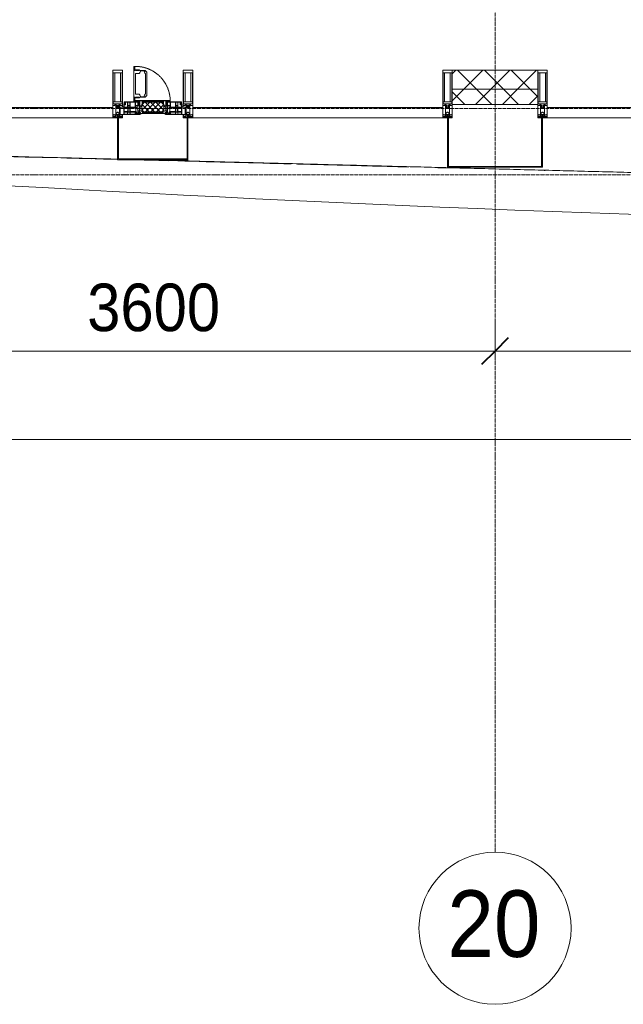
# Model space of a CAD drawing. Header units: millimetres. Extents: x 5617 to 125204, y 7718 to 237738.
# Tile 22 of 71: x 43239 to 46414, y 55190 to 60366. Entities that reach past the tile are written whole.
import ezdxf

# ---------------------------------------------------------------- set-up
doc = ezdxf.new("R2010")
doc.units = ezdxf.units.MM
for name, pattern in [('-D1-02х01', [3, 2, -1]), ('ADSK_Линия сетки', [25, 20, -2.5, 0, -2.5]), ('Линия сетки', [25, 20, -2.5, 0, -2.5])]:
    doc.linetypes.add(name, pattern=pattern)
for name, color, linetype, lineweight in [('Импосты витража', 7, 'Continuous', 18), ('Колонны', 7, 'Continuous', 18), ('Окна', 7, 'Continuous', 18), ('Оси', 7, 'Continuous', 9), ('Панели витража', 7, 'Continuous', 18), ('Размеры', 7, 'Continuous', 9), ('Размеры-100', 7, 'Continuous', 9), ('Стены разрез', 7, 'Continuous', 40), ('Стены штриховка', 7, 'Continuous', 40), ('Форма', 7, 'Continuous', 18), ('Формообразующий элемент-перекрытие', 7, 'Continuous', 18), ('Элементы узлов', 7, 'Continuous', 18)]:
    doc.layers.add(name, color=color, linetype=linetype, lineweight=lineweight)
doc.styles.add('Arial', font='arial.ttf', dxfattribs={"width": 0.9, "height": 250})
doc.styles.add('Arial_1', font='arial.ttf', dxfattribs={"width": 0.9, "height": 350})
doc.dimstyles.new('Основной_2_5_мм', dxfattribs={"dimscale": 304.8, "dimtxt": 255.06485, "dimasz": 0.463911, "dimexe": 0.492126, "dimexo": 0.492126, "dimgap": 0.098425, "dimtad": 1, "dimdec": 0, "dimdsep": 46, "dimtxsty": 'Arial', "dimblk1": 'OBLIQUE', "dimblk2": 'OBLIQUE', "dimsah": 1, "dimcen": 0.09, "dimdle": 0.492126, "dimazin": 2, "dimtfac": 1, "dimtdec": 4, "dimtix": 1, "dimtmove": 0, "dimatfit": 3, "dimfxl": 1, "dimtvp": 1, "dimtolj": 1, "dimtzin": 0, "dimlwd": 20, "dimlwe": 20, "dimarcsym": 2})
pattern_1 = [(45, (0, 0), (-70.71068, 70.71068), []), (135, (0, 0), (-70.71068, -70.71068), [])]

# ---------------------------------------------------------------- blocks, each defined once
blk = doc.blocks.new('System Panel - A_PAN_Glass-6437755-МКСС_K3_L26__85_950_')
at = {"layer": 'Панели витража', "color": 254, "lineweight": 5, "true_color": 0xcccccc}
for p, q in [((657.5, 0), (-657.5, 0)), ((-657.5, 0), (-657.5, -55)), ((657.5, -55), (657.5, 0)), ((-657.5, -55), (657.5, -55))]:
    blk.add_line(p, q, dxfattribs=at)
blk = doc.blocks.new('Rectangular Mullion - 50Wx250H-2623690-МКСС_K3_L26__85_950_')
at = {"layer": 'Элементы узлов', "color": 254, "lineweight": 5, "true_color": 0xcccccc}
for p, q in [((-25, 65.2), (-25, 250)), ((-25, 250), (0, 250)), ((-23, 237.3), (0, 237.3)), ((-23, 237.3), (-23, 73.6)), ((-14.9, 84), (-14.9, 237.3)), ((25, 250), (0, 250)), ((23, 237.3), (0, 237.3)), ((14.9, 84), (14.9, 237.3)), ((23, 237.3), (23, 73.6)), ((25, 65.2), (25, 250)), ((-14, 65.2), (-25, 65.2)), ((0, 84), (-23, 84)), ((-0.5, 73.6), (-23, 73.6)), ((-14, 71.3), (-14, 65.2)), ((-10, 71.3), (-14, 71.3)), ((-10, 53), (-10, 71.3)), ((-8.7, 53), (-10, 53)), ((-10, 53), (-10, 17)), ((-8.7, 53), (-7, 54.7)), ((-7, 65.2), (-5.9, 67.3)), ((-7, 65.2), (-7, 54.7)), ((-4.1, 67.3), (-5.9, 67.3)), ((-4.1, 67.3), (-2.9, 65.1)), ((-2.9, 65.1), (-2.9, 54.6)), ((-1.3, 53), (-2.9, 54.6)), ((0, 53), (-1.3, 53)), ((0, 84), (23, 84)), ((0, 53), (1.3, 53)), ((0.5, 73.6), (23, 73.6)), ((1.3, 53), (2.9, 54.6)), ((4.1, 67.3), (2.9, 65.1)), ((2.9, 65.1), (2.9, 54.6)), ((4.1, 67.3), (5.9, 67.3)), ((7, 65.2), (5.9, 67.3)), ((7, 65.2), (7, 54.7)), ((8.7, 53), (7, 54.7)), ((8.7, 53), (10, 53)), ((10, 71.3), (14, 71.3)), ((10, 53), (10, 71.3)), ((10, 53), (10, 17)), ((14, 71.3), (14, 65.2)), ((14, 65.2), (25, 65.2)), ((-23.8, 14.6), (-25, 14.2)), ((-25, 0), (-25, 14.2)), ((-22.3, 17), (-23.8, 17)), ((-23.8, 17), (-23.8, 14.6)), ((-22.5, 10.6), (-23.8, 14.6)), ((-22.5, 10.6), (-23.7, 9.9)), ((-23.7, 1.3), (-23.7, 9.9)), ((-23.7, 1.3), (-11.8, 1.3)), ((-23.2, 10.2), (-22.5, 8)), ((-22.5, 8), (-22.5, 4.5)), ((-21.3, 4.5), (-22.5, 4.5)), ((-22.3, 17), (-22.3, 16)), ((-22.3, 16), (-21.3, 16)), ((-19, 17.6), (-21.3, 16)), ((-21.3, 4.5), (-21.3, 6.5)), ((-21.3, 6.5), (-14.2, 6.5)), ((-18.4, 16.6), (-19, 17.6)), ((-7.4, 16.6), (-18.4, 16.6)), ((-14.2, 6.5), (-14.2, 4.5)), ((-13.2, 4.5), (-14.2, 4.5)), ((-13.2, 4.5), (-12.2, 7.2)), ((-12.7, 7.6), (-11.3, 11.4)), ((-12.7, 7.6), (-11.8, 6.9)), ((-12.2, 9), (-12.2, 14.8)), ((-12.2, 14.8), (0, 14.8)), ((-11.8, 1.3), (-11.8, 6.9)), ((-10.5, 11.2), (-11.3, 11.4)), ((-10.5, 1.5), (-10.5, 11.2)), ((-4.8, 1.5), (-10.5, 1.5)), ((-10, 17), (-7.5, 17)), ((-8.5, 23), (-1.5, 30)), ((-8.5, 18.5), (-8.5, 23)), ((-7.5, 18.5), (-8.5, 18.5)), ((-7.5, 17), (-7.5, 18.5)), ((-7.4, 18), (-7.4, 16.6)), ((-2.6, 18), (-7.4, 18)), ((0, 8), (-4.8, 8)), ((-4.8, 1.5), (-4.8, 8)), ((-2.6, 18), (-2.6, 16.8)), ((-2.6, 16.8), (0, 16.8)), ((-1.5, 30), (0, 30)), ((1.5, 30), (0, 30)), ((2.6, 16.8), (0, 16.8)), ((0, 14.8), (0, 16.8)), ((0, 14.8), (0, 16.8)), ((12.2, 14.8), (0, 14.8)), ((0, 0), (0, 8)), ((0, 8), (4.8, 8)), ((0, 0), (0, 8)), ((8.5, 23), (1.5, 30)), ((2.6, 18), (2.6, 16.8)), ((2.6, 18), (7.4, 18)), ((4.8, 1.5), (4.8, 8)), ((4.8, 1.5), (10.5, 1.5)), ((7.4, 18), (7.4, 16.6)), ((7.4, 16.6), (18.4, 16.6)), ((7.5, 18.5), (8.5, 18.5)), ((7.5, 17), (7.5, 18.5)), ((10, 17), (7.5, 17)), ((8.5, 18.5), (8.5, 23)), ((10.5, 11.2), (11.3, 11.4)), ((10.5, 1.5), (10.5, 11.2)), ((12.7, 7.6), (11.3, 11.4)), ((12.7, 7.6), (11.8, 6.9)), ((11.8, 1.3), (11.8, 6.9)), ((23.7, 1.3), (11.8, 1.3)), ((12.2, 9), (12.2, 14.8)), ((13.2, 4.5), (12.2, 7.2)), ((13.2, 4.5), (14.2, 4.5)), ((21.3, 6.5), (14.2, 6.5)), ((14.2, 6.5), (14.2, 4.5)), ((18.4, 16.6), (19, 17.6)), ((19, 17.6), (21.3, 16)), ((22.3, 16), (21.3, 16)), ((21.3, 4.5), (21.3, 6.5)), ((21.3, 4.5), (22.5, 4.5)), ((22.3, 17), (22.3, 16)), ((22.3, 17), (23.8, 17)), ((22.5, 10.6), (23.8, 14.6)), ((22.5, 10.6), (23.7, 9.9)), ((23.2, 10.2), (22.5, 8)), ((22.5, 8), (22.5, 4.5)), ((23.7, 1.3), (23.7, 9.9)), ((23.8, 17), (23.8, 14.6)), ((23.8, 14.6), (25, 14.2)), ((25, 0), (25, 14.2)), ((-25, 0), (0, 0)), ((25, 0), (0, 0))]:
    blk.add_line(p, q, dxfattribs=at)
for centre, start, end in [((-0.5, 73.1), 360, 90), ((0.5, 73.1), 90, 180)]:
    blk.add_arc(centre, 0.5, start, end, dxfattribs=at)
blk = doc.blocks.new('Rectangular Mullion - R_StandardFrame_50Wx250H-V32-МКСС_K3_L26__85_950_')
at = {"layer": 'Импосты витража', "color": 254, "lineweight": 5, "true_color": 0xcccccc}
for p, q in [((-25, 0), (-25, 250)), ((-25, 250), (25, 250)), ((25, 250), (25, 0)), ((0, 0), (-25, 0)), ((25, 0), (5, 0))]:
    blk.add_line(p, q, dxfattribs=at)
blk = doc.blocks.new('Rectangular Mullion - R_StandardFrame_50Wx250H-4641129-МКСС_K3_L26__85_950_')
at = {"layer": 'Импосты витража', "color": 254, "lineweight": 5, "true_color": 0xcccccc}
for p, q in [((-25, 0), (-25, 250)), ((-25, 250), (25, 250)), ((25, 250), (25, 0)), ((-5, 0), (-25, 0)), ((25, 0), (0, 0))]:
    blk.add_line(p, q, dxfattribs=at)
blk = doc.blocks.new('A_PAN_Створка - 383мм 7_1-6437788-МКСС_K3_L26__85_950_')
at = {"layer": 'Панели витража', "lineweight": 5, "true_color": 0xcccccc}
h = blk.add_hatch(dxfattribs=at)
h.set_pattern_fill('FP_10', color=254, style=0, pattern_type=2)
h.set_pattern_definition([(225, (80950, 59850), (14.1421356, -14.1421356), []), (315, (80950, 59850), (14.1421356, 14.1421356), [])])
h.paths.add_polyline_path([(38.3, -31.8), (-54.5, -31.8), (-54.9, -34.1), (-57.2, -36.4), (-57.2, -60.8), (-54.6, -63.4), (-53.6, -82.7), (54.6, -81.8), (54.6, -63.4), (57.2, -60.8), (57.2, -36.4), (54.9, -34.1), (54.5, -31.8)])
at = {"layer": 'Окна', "color": 254, "lineweight": 5, "true_color": 0xcccccc}
for p, q in [((-67.9, -17), (-171, -17)), ((-171, -17), (-171, -57)), ((-171, -18.5), (-153.5, -18.5)), ((-153.5, -18.5), (-152, -20)), ((-152, -20), (-152, -73.5)), ((-150.5, -17), (-150.5, -29.4)), ((-132.4, -18.6), (-150.5, -18.6)), ((-150.5, -29.4), (-132.4, -29.4)), ((-150.5, -33.6), (-150.5, -68)), ((-136.3, -33.6), (-150.5, -33.6)), ((-137.2, -31), (-135.8, -35)), ((-132.5, -31), (-137.2, -31)), ((-137.2, -54.8), (-135.8, -50.8)), ((-132.1, -36.8), (-135.8, -35)), ((-132.1, -49), (-135.8, -50.8)), ((-132.5, -31.9), (-133.4, -33.7)), ((-133.4, -33.7), (-130.1, -35.3)), ((-133.4, -52), (-130.1, -50.4)), ((-132.5, -31.9), (-132.5, -31)), ((-132.4, -29.4), (-132.4, -18.6)), ((-132.1, -49), (-132.1, -36.8)), ((-131, -18.2), (-131, -29.5)), ((-120.8, -18.2), (-131, -18.2)), ((-131, -29.5), (-120.8, -29.5)), ((-131, -30.9), (-131, -33)), ((-120.8, -30.9), (-131, -30.9)), ((-129.4, -34.6), (-131, -33)), ((-129.4, -51.1), (-131, -52.7)), ((-130.1, -35.3), (-129.4, -34.6)), ((-130.1, -35.3), (-130.1, -50.4)), ((-130.1, -50.4), (-129.4, -51.1)), ((-122.4, -34.6), (-120.8, -33)), ((-121.7, -35.3), (-122.4, -34.6)), ((-121.7, -50.4), (-122.4, -51.1)), ((-122.4, -51.1), (-120.8, -52.7)), ((-118.4, -33.7), (-121.7, -35.3)), ((-121.7, -35.3), (-121.7, -50.4)), ((-118.4, -52), (-121.7, -50.4)), ((-120.8, -18.2), (-120.8, -29.5)), ((-120.8, -30.9), (-120.8, -33)), ((-119.7, -36.8), (-115.9, -35)), ((-119.7, -49), (-119.7, -36.8)), ((-119.7, -49), (-115.9, -50.8)), ((-119.3, -18.6), (-92.5, -18.6)), ((-119.3, -29.4), (-119.3, -18.6)), ((-92.5, -29.4), (-119.3, -29.4)), ((-119.3, -31), (-114.6, -31)), ((-119.3, -31.9), (-119.3, -31)), ((-119.3, -31.9), (-118.4, -33.7)), ((-114.6, -31), (-115.9, -35)), ((-114.6, -54.8), (-115.9, -50.8)), ((-94.1, -33.5), (-115.4, -33.5)), ((-89.9, -35.1), (-94.1, -33.5)), ((-89.9, -50.9), (-94.1, -52.5)), ((-92.5, -18.6), (-92.5, -29.4)), ((-90.8, -18.5), (-90.8, -29.4)), ((-87.3, -18.5), (-90.8, -18.5)), ((-90.8, -29.4), (-85.9, -29.4)), ((-89.9, -32.5), (-89.9, -35.1)), ((-85.9, -32.5), (-89.9, -32.5)), ((-89.9, -35.1), (-89.9, -50.9)), ((-89.9, -52.2), (-89.9, -50.9)), ((-87.3, -20.4), (-87.3, -18.5)), ((-87.3, -20.4), (-87.3, -21.9)), ((-84.8, -20.4), (-87.3, -20.4)), ((-87.3, -21.9), (-85.9, -21.9)), ((-85.9, -18.2), (-85.9, -20.4)), ((-75.9, -18.2), (-85.9, -18.2)), ((-85.9, -21.9), (-85.9, -29.4)), ((-85.9, -29.4), (-85.9, -32.5)), ((-85.9, -53.5), (-78, -45.6)), ((-83.4, -20.4), (-84.8, -20.4)), ((-70, -33.8), (-83.4, -20.4)), ((-78, -84), (-78, -23.5)), ((-78, -23.5), (-67.9, -23.5)), ((-78, -36.8), (-70, -36.8)), ((-78, -45.6), (-78, -36.8)), ((-75.9, -21.5), (-75.9, -18.2)), ((-75.9, -21.5), (-75.9, -23.5)), ((-74.9, -21.5), (-75.9, -21.5)), ((-75.9, -23.5), (-73, -23.5)), ((-74.9, -17.9), (-74.9, -21.5)), ((-68.9, -17.9), (-74.9, -17.9)), ((-67.2, -29.3), (-73, -23.5)), ((-61.4, -23.5), (-70, -32.1)), ((-70, -32.1), (-70, -62.5)), ((-70, -36.8), (-70, -33.8)), ((-68.9, -21.5), (-68.9, -17.9)), ((-67.9, -21.5), (-68.9, -21.5)), ((-61.4, -23.5), (-67.9, -17)), ((-67.9, -17), (-67.9, -23.5)), ((-67.9, -21.5), (-67.9, -23.5)), ((-67.9, -23.5), (-64.6, -26.8)), ((-67.9, -23.5), (-64.6, -26.8)), ((-64.6, -26.8), (-67.2, -29.3)), ((-64.6, -26.8), (-61.4, -23.5)), ((61.4, -23.5), (-61.4, -23.5)), ((67.9, -17), (61.4, -23.5)), ((70, -32.1), (61.4, -23.5)), ((61.4, -23.5), (64.6, -26.8)), ((67.9, -23.5), (64.6, -26.8)), ((64.6, -26.8), (67.9, -23.5)), ((64.6, -26.8), (67.2, -29.3)), ((67.2, -29.3), (73, -23.5)), ((67.9, -23.5), (67.9, -17)), ((171, -17), (67.9, -17)), ((67.9, -21.5), (67.9, -23.5)), ((67.9, -21.5), (68.9, -21.5)), ((67.9, -23.5), (78, -23.5)), ((68.9, -17.9), (74.9, -17.9)), ((68.9, -21.5), (68.9, -17.9)), ((70, -33.8), (83.4, -20.4)), ((70, -62.5), (70, -32.1)), ((70, -36.8), (70, -33.8)), ((78, -36.8), (70, -36.8)), ((75.9, -23.5), (73, -23.5)), ((74.9, -17.9), (74.9, -21.5)), ((74.9, -21.5), (75.9, -21.5)), ((75.9, -18.2), (85.9, -18.2)), ((75.9, -21.5), (75.9, -18.2)), ((75.9, -21.5), (75.9, -23.5)), ((78, -23.5), (78, -84)), ((78, -45.6), (78, -36.8)), ((85.9, -53.5), (78, -45.6)), ((83.4, -20.4), (84.8, -20.4)), ((84.8, -20.4), (87.3, -20.4)), ((85.9, -18.2), (85.9, -20.4)), ((85.9, -21.9), (85.9, -29.4)), ((87.3, -21.9), (85.9, -21.9)), ((85.9, -29.4), (85.9, -32.5)), ((90.8, -29.4), (85.9, -29.4)), ((85.9, -32.5), (89.9, -32.5)), ((87.3, -18.5), (90.8, -18.5)), ((87.3, -20.4), (87.3, -18.5)), ((87.3, -20.4), (87.3, -21.9)), ((89.9, -32.5), (89.9, -35.1)), ((89.9, -35.1), (94.1, -33.5)), ((89.9, -35.1), (89.9, -50.9)), ((89.9, -50.9), (94.1, -52.5)), ((89.9, -52.2), (89.9, -50.9)), ((90.8, -18.5), (90.8, -29.4)), ((92.5, -18.6), (92.5, -29.4)), ((119.3, -18.6), (92.5, -18.6)), ((92.5, -29.4), (119.3, -29.4)), ((94.1, -33.5), (115.4, -33.5)), ((114.6, -31), (115.9, -35)), ((119.3, -31), (114.6, -31)), ((114.6, -54.8), (115.9, -50.8)), ((119.7, -36.8), (115.9, -35)), ((119.7, -49), (115.9, -50.8)), ((119.3, -31.9), (118.4, -33.7)), ((118.4, -33.7), (121.7, -35.3)), ((118.4, -52), (121.7, -50.4)), ((119.3, -29.4), (119.3, -18.6)), ((119.3, -31.9), (119.3, -31)), ((119.7, -49), (119.7, -36.8)), ((120.8, -18.2), (120.8, -29.5)), ((120.8, -18.2), (131, -18.2)), ((131, -29.5), (120.8, -29.5)), ((120.8, -30.9), (120.8, -33)), ((120.8, -30.9), (131, -30.9)), ((122.4, -34.6), (120.8, -33)), ((122.4, -51.1), (120.8, -52.7)), ((121.7, -35.3), (122.4, -34.6)), ((121.7, -35.3), (121.7, -50.4)), ((121.7, -50.4), (122.4, -51.1)), ((129.4, -34.6), (131, -33)), ((130.1, -35.3), (129.4, -34.6)), ((130.1, -50.4), (129.4, -51.1)), ((129.4, -51.1), (131, -52.7)), ((133.4, -33.7), (130.1, -35.3)), ((130.1, -35.3), (130.1, -50.4)), ((133.4, -52), (130.1, -50.4)), ((131, -18.2), (131, -29.5)), ((131, -30.9), (131, -33)), ((132.1, -36.8), (135.8, -35)), ((132.1, -49), (132.1, -36.8)), ((132.1, -49), (135.8, -50.8)), ((132.4, -18.6), (150.5, -18.6)), ((132.4, -29.4), (132.4, -18.6)), ((150.5, -29.4), (132.4, -29.4)), ((132.5, -31), (137.2, -31)), ((132.5, -31.9), (132.5, -31)), ((132.5, -31.9), (133.4, -33.7)), ((137.2, -31), (135.8, -35)), ((137.2, -54.8), (135.8, -50.8)), ((136.3, -33.6), (150.5, -33.6)), ((150.5, -17), (150.5, -29.4)), ((150.5, -33.6), (150.5, -68)), ((153.5, -18.5), (152, -20)), ((152, -20), (152, -73.5)), ((171, -18.5), (153.5, -18.5)), ((171, -57), (171, -17)), ((-171, -55.5), (-152, -55.5)), ((-171, -57), (-156, -57)), ((-153, -60), (-153, -73.5)), ((-153, -73.5), (-150, -73.5)), ((-136.4, -52.4), (-150.5, -52.4)), ((-150.5, -56.6), (-132.4, -56.6)), ((-150.5, -68), (-143.5, -68)), ((-150.5, -69.5), (-150.5, -73.5)), ((-145, -69.5), (-150.5, -69.5)), ((-150, -73.5), (-150, -84)), ((-150, -84), (-78, -84)), ((-148.5, -81), (-148.5, -82.5)), ((-143.5, -81), (-148.5, -81)), ((-148.5, -82.5), (-132.4, -82.5)), ((-145, -69.5), (-145, -79.5)), ((-143.5, -68), (-143.5, -81)), ((-132.5, -54.8), (-137.2, -54.8)), ((-132.5, -53.8), (-133.4, -52)), ((-132.5, -53.8), (-132.5, -54.8)), ((-132.4, -56.6), (-132.4, -82.5)), ((-131, -55.1), (-131, -52.7)), ((-120.8, -55.1), (-131, -55.1)), ((-131, -56.5), (-131, -62.6)), ((-131, -56.5), (-120.8, -56.5)), ((-120.8, -62.6), (-131, -62.6)), ((-131, -64.6), (-120.8, -64.6)), ((-131, -82.5), (-131, -64.6)), ((-131, -82.5), (-120.8, -82.5)), ((-120.8, -55.1), (-120.8, -52.7)), ((-120.8, -56.5), (-120.8, -62.6)), ((-120.8, -82.5), (-120.8, -64.6)), ((-119.3, -53.8), (-118.4, -52)), ((-119.3, -53.8), (-119.3, -54.8)), ((-119.3, -54.8), (-114.6, -54.8)), ((-119.3, -56.6), (-119.3, -82.5)), ((-92.5, -56.6), (-119.3, -56.6)), ((-119.3, -82.5), (-92.5, -82.5)), ((-94.1, -52.5), (-115.3, -52.5)), ((-92.5, -56.6), (-92.5, -82.5)), ((-73.9, -87.5), (-91.5, -87.5)), ((-91.5, -87.5), (-91.5, -92)), ((-91.5, -92), (91.5, -92)), ((-90.8, -56.6), (-85.9, -56.6)), ((-90.8, -62.7), (-90.8, -56.6)), ((-80.4, -62.7), (-90.8, -62.7)), ((-90.8, -64.6), (-90.8, -82.5)), ((-80.1, -64.6), (-90.8, -64.6)), ((-90.8, -82.5), (-79.5, -82.5)), ((-89.9, -52.2), (-88.6, -53.5)), ((-85.9, -53.5), (-88.6, -53.5)), ((-85.9, -56.6), (-85.9, -53.5)), ((-78, -84), (-85, -84)), ((-85, -84), (-85, -87.5)), ((-85, -87.5), (-78, -87.5)), ((-80.4, -61.1), (-80.4, -62.7)), ((-78, -61.1), (-80.4, -61.1)), ((-80.1, -66.1), (-80.1, -64.6)), ((-78, -66.1), (-80.1, -66.1)), ((-79.5, -80.6), (-78, -80.6)), ((-79.5, -82.5), (-79.5, -80.6)), ((-78, -66.1), (-78, -61.1)), ((-78, -87.5), (-78, -84)), ((-70, -62.5), (-73.9, -62.5)), ((-73.9, -62.5), (-73.9, -87.5)), ((73.9, -62.5), (70, -62.5)), ((73.9, -87.5), (73.9, -62.5)), ((91.5, -87.5), (73.9, -87.5)), ((78, -61.1), (80.4, -61.1)), ((78, -66.1), (78, -61.1)), ((78, -66.1), (80.1, -66.1)), ((79.5, -80.6), (78, -80.6)), ((78, -87.5), (78, -84)), ((78, -84), (85, -84)), ((78, -84), (150, -84)), ((85, -87.5), (78, -87.5)), ((79.5, -82.5), (79.5, -80.6)), ((90.8, -82.5), (79.5, -82.5)), ((80.1, -64.6), (90.8, -64.6)), ((80.1, -66.1), (80.1, -64.6)), ((80.4, -61.1), (80.4, -62.7)), ((80.4, -62.7), (90.8, -62.7)), ((85, -84), (85, -87.5)), ((85.9, -53.5), (88.6, -53.5)), ((85.9, -56.6), (85.9, -53.5)), ((90.8, -56.6), (85.9, -56.6)), ((89.9, -52.2), (88.6, -53.5)), ((90.8, -62.7), (90.8, -56.6)), ((90.8, -64.6), (90.8, -82.5)), ((91.5, -92), (91.5, -87.5)), ((92.5, -56.6), (119.3, -56.6)), ((92.5, -56.6), (92.5, -82.5)), ((119.3, -82.5), (92.5, -82.5)), ((94.1, -52.5), (115.3, -52.5)), ((119.3, -54.8), (114.6, -54.8)), ((119.3, -53.8), (118.4, -52)), ((119.3, -53.8), (119.3, -54.8)), ((119.3, -56.6), (119.3, -82.5)), ((120.8, -55.1), (120.8, -52.7)), ((120.8, -55.1), (131, -55.1)), ((120.8, -56.5), (120.8, -62.6)), ((131, -56.5), (120.8, -56.5)), ((120.8, -62.6), (131, -62.6)), ((120.8, -82.5), (120.8, -64.6)), ((131, -64.6), (120.8, -64.6)), ((131, -82.5), (120.8, -82.5)), ((131, -55.1), (131, -52.7)), ((131, -56.5), (131, -62.6)), ((131, -82.5), (131, -64.6)), ((150.5, -56.6), (132.4, -56.6)), ((132.4, -56.6), (132.4, -82.5)), ((148.5, -82.5), (132.4, -82.5)), ((132.5, -53.8), (133.4, -52)), ((132.5, -53.8), (132.5, -54.8)), ((132.5, -54.8), (137.2, -54.8)), ((136.4, -52.4), (150.5, -52.4)), ((143.5, -68), (143.5, -81)), ((150.5, -68), (143.5, -68)), ((143.5, -81), (148.5, -81)), ((145, -69.5), (150.5, -69.5)), ((145, -69.5), (145, -79.5)), ((148.5, -81), (148.5, -82.5)), ((150, -84), (150, -73.5)), ((150, -73.5), (153, -73.5)), ((150.5, -69.5), (150.5, -73.5)), ((171, -55.5), (152, -55.5)), ((153, -73.5), (153, -60)), ((156, -57), (171, -57))]:
    blk.add_line(p, q, dxfattribs=at)
at = {"layer": 'Окна', "color": 7, "lineweight": 5, "true_color": 0xf4f4f4}
for p, q in [((95.1, -87.5), (95.1, -105.1)), ((99.6, -87.5), (95.1, -87.5)), ((97.9, -95.6), (95.1, -95.6)), ((97.9, -95.6), (97.9, -109.6)), ((99.6, -270.5), (99.6, -87.5)), ((39.7, -109), (31.1, -117.6)), ((31.1, -117.6), (31.1, -240.4)), ((41.4, -123.8), (39.1, -124.2)), ((39.1, -179), (39.1, -124.2)), ((70.1, -109), (39.7, -109)), ((41.4, -123.8), (43.5, -121.7)), ((45, -113.3), (42.3, -118.2)), ((42.3, -118.2), (43.5, -121.7)), ((45.9, -111.2), (45, -113.3)), ((63.3, -111.2), (45.9, -111.2)), ((64.1, -113), (63.3, -111.2)), ((64.1, -113), (66.7, -117)), ((66.7, -117), (68.6, -118.3)), ((68.6, -118.3), (68.6, -121.6)), ((68.6, -121.6), (71.1, -124.1)), ((70.1, -105.1), (70.1, -109)), ((95.1, -105.1), (70.1, -105.1)), ((71.1, -124.1), (89.5, -124.1)), ((74.1, -109.6), (74.1, -105.1)), ((89.1, -109.6), (74.1, -109.6)), ((89.1, -105.1), (89.1, -109.6)), ((89.5, -124.1), (90.6, -125.2)), ((90.6, -125.2), (90.6, -232.8)), ((93.1, -109.6), (93.1, -105.1)), ((97.9, -109.6), (93.1, -109.6)), ((39.1, -179), (39.1, -233.8)), ((39.7, -249), (31.1, -240.4)), ((41.4, -234.2), (39.1, -233.8)), ((70.1, -249), (39.7, -249)), ((41.4, -234.2), (43.5, -236.3)), ((42.3, -239.8), (43.5, -236.3)), ((45, -244.7), (42.3, -239.8)), ((45.9, -246.8), (45, -244.7)), ((63.3, -246.8), (45.9, -246.8)), ((64.1, -245), (63.3, -246.8)), ((64.1, -245), (66.7, -241)), ((66.7, -241), (68.6, -239.7)), ((68.6, -236.4), (71.1, -233.9)), ((68.6, -239.7), (68.6, -236.4)), ((70.1, -252.9), (70.1, -249)), ((95.1, -252.9), (70.1, -252.9)), ((71.1, -233.9), (89.5, -233.9)), ((74.1, -248.4), (74.1, -252.9)), ((89.1, -248.4), (74.1, -248.4)), ((89.1, -252.9), (89.1, -248.4)), ((89.5, -233.9), (90.6, -232.8)), ((93.1, -248.4), (93.1, -252.9)), ((97.9, -248.4), (93.1, -248.4)), ((95.1, -270.5), (95.1, -252.9)), ((97.9, -262.4), (97.9, -248.4)), ((97.9, -262.4), (95.1, -262.4)), ((99.6, -270.5), (95.1, -270.5))]:
    blk.add_line(p, q, dxfattribs=at)
at = {"layer": 'Окна', "color": 254, "lineweight": 5, "true_color": 0xcccccc}
for centre, start, end in [((-156, -60), 0, 90), ((156, -60), 90, 180)]:
    blk.add_arc(centre, 3, start, end, dxfattribs=at)
at = {"layer": 'Окна', "color": 254, "linetype": '-D1-02х01', "lineweight": 5, "true_color": 0xcccccc}
blk.add_arc((91.4, -87.5), 183, 181.4091, 271.1445, dxfattribs=at)
at = {"layer": 'Элементы узлов', "color": 254, "lineweight": 5, "true_color": 0xcccccc}
for p, q in [((-70, -32.1), (-61.4, -23.5)), ((-70, -62.5), (-70, -32.1)), ((-67.8, -38.3), (-65.7, -37.4)), ((-67.8, -55.7), (-67.8, -38.3)), ((-65.7, -37.4), (-60.8, -34.7)), ((61.4, -23.5), (-61.4, -23.5)), ((-60.8, -34.7), (-57.3, -35.9)), ((-55.2, -33.8), (-57.3, -35.9)), ((-54.9, -34.1), (-57.2, -36.4)), ((-57.2, -36.4), (-57.2, -60.8)), ((-55.2, -33.8), (-54.8, -31.5)), ((-54.9, -25.8), (-53.9, -24.8)), ((-54.9, -29.5), (-54.9, -25.8)), ((-53.9, -30.5), (-54.9, -29.5)), ((-54.5, -31.8), (-54.9, -34.1)), ((0, -31.5), (-54.8, -31.5)), ((54.5, -31.8), (-54.5, -31.8)), ((-53.9, -24.8), (53.9, -24.8)), ((53.9, -30.5), (-53.9, -30.5)), ((0, -31.5), (54.8, -31.5)), ((54.9, -25.8), (53.9, -24.8)), ((53.9, -30.5), (54.9, -29.5)), ((54.9, -34.1), (54.5, -31.8)), ((55.2, -33.8), (54.8, -31.5)), ((54.9, -29.5), (54.9, -25.8)), ((57.2, -36.4), (54.9, -34.1)), ((55.2, -33.8), (57.3, -35.9)), ((57.2, -60.8), (57.2, -36.4)), ((60.8, -34.7), (57.3, -35.9)), ((65.7, -37.4), (60.8, -34.7)), ((70, -32.1), (61.4, -23.5)), ((67.8, -38.3), (65.7, -37.4)), ((67.8, -55.7), (67.8, -38.3)), ((70, -62.5), (70, -32.1)), ((-91.5, -87.5), (-73.9, -87.5)), ((-91.5, -92), (-91.5, -87.5)), ((-91.5, -92), (91.5, -92)), ((-83.4, -90.3), (-83.4, -87.5)), ((-83.4, -90.3), (-69.4, -90.3)), ((-73.9, -62.5), (-70, -62.5)), ((-73.9, -87.5), (-73.9, -62.5)), ((-69.4, -66.5), (-73.9, -66.5)), ((-73.9, -81.5), (-69.4, -81.5)), ((-69.4, -85.5), (-73.9, -85.5)), ((-69.4, -81.5), (-69.4, -66.5)), ((-69.4, -90.3), (-69.4, -85.5)), ((-61.7, -62.5), (-67.9, -62.5)), ((-67.9, -62.5), (-67.9, -89.3)), ((-67.9, -89.3), (-66.9, -90.3)), ((-66, -56.5), (-67.8, -55.7)), ((-66.9, -90.3), (-57.4, -90.3)), ((-66, -56.5), (-62, -59.1)), ((-62, -59.1), (-60.7, -61)), ((-61.7, -64.9), (-61.7, -62.5)), ((-60.1, -67.7), (-61.7, -64.9)), ((-60.7, -61), (-57.4, -61)), ((-56.4, -67.7), (-60.1, -67.7)), ((-57.4, -61), (-54.9, -63.5)), ((-57.4, -90.3), (-56.4, -89.4)), ((-57.2, -60.8), (-54.6, -63.4)), ((-56.4, -89.4), (-56.4, -67.7)), ((-54.9, -63.5), (-54.9, -81.9)), ((-54.9, -81.9), (-53.8, -83)), ((-54.9, -85.6), (-53.9, -84.6)), ((-54.9, -89.3), (-54.9, -85.6)), ((-53.9, -90.3), (-54.9, -89.3)), ((-54.6, -63.4), (-54.6, -81.8)), ((-54.6, -81.8), (-53.6, -82.7)), ((-53.9, -84.6), (53.9, -84.6)), ((53.9, -90.3), (-53.9, -90.3)), ((53.8, -83), (-53.8, -83)), ((-53.6, -82.7), (53.6, -82.7)), ((53.6, -82.7), (54.6, -81.8)), ((54.9, -81.9), (53.8, -83)), ((54.9, -85.6), (53.9, -84.6)), ((53.9, -90.3), (54.9, -89.3)), ((54.6, -63.4), (57.2, -60.8)), ((54.6, -81.8), (54.6, -63.4)), ((57.4, -61), (54.9, -63.5)), ((54.9, -63.5), (54.9, -81.9)), ((54.9, -89.3), (54.9, -85.6)), ((56.4, -67.7), (60.1, -67.7)), ((56.4, -89.4), (56.4, -67.7)), ((57.4, -90.3), (56.4, -89.4)), ((60.7, -61), (57.4, -61)), ((66.9, -90.3), (57.4, -90.3)), ((60.1, -67.7), (61.7, -64.9)), ((62, -59.1), (60.7, -61)), ((61.7, -62.5), (67.9, -62.5)), ((61.7, -64.9), (61.7, -62.5)), ((66, -56.5), (62, -59.1)), ((66, -56.5), (67.8, -55.7)), ((67.9, -89.3), (66.9, -90.3)), ((67.9, -62.5), (67.9, -89.3)), ((69.4, -66.5), (73.9, -66.5)), ((69.4, -81.5), (69.4, -66.5)), ((73.9, -81.5), (69.4, -81.5)), ((69.4, -85.5), (73.9, -85.5)), ((69.4, -90.3), (69.4, -85.5)), ((83.4, -90.3), (69.4, -90.3)), ((73.9, -62.5), (70, -62.5)), ((73.9, -87.5), (73.9, -62.5)), ((91.5, -87.5), (73.9, -87.5)), ((83.4, -90.3), (83.4, -87.5)), ((91.5, -92), (91.5, -87.5))]:
    blk.add_line(p, q, dxfattribs=at)
blk = doc.blocks.new('Rectangular Mullion - R_StandardFrame_50Wx250H-V33-МКСС_K3_L26__85_950_')
at = {"layer": 'Импосты витража', "color": 254, "lineweight": 5, "true_color": 0xcccccc}
for p, q in [((-25, 0), (-25, 250)), ((-25, 250), (25, 250)), ((25, 250), (25, 57)), ((0, 0), (-25, 0)), ((25, 0), (5, 0)), ((25, 17), (25, 0))]:
    blk.add_line(p, q, dxfattribs=at)
blk = doc.blocks.new('Rectangular Mullion - R_StandardFrame_50Wx250H-V34-МКСС_K3_L26__85_950_')
at = {"layer": 'Импосты витража', "color": 254, "lineweight": 5, "true_color": 0xcccccc}
for p, q in [((-25, 57), (-25, 250)), ((-25, 250), (25, 250)), ((25, 250), (25, 0)), ((-25, 0), (-25, 17)), ((-5, 0), (-25, 0)), ((25, 0), (0, 0))]:
    blk.add_line(p, q, dxfattribs=at)
blk = doc.blocks.new('A_SLK_PAN_Type1 - Прямой тип панели с перфорацией Ф1_1-6627167-МКСС_K3_L26__85_950_')
at = {"layer": 'Колонны', "color": 254, "lineweight": 5, "true_color": 0xcccccc}
for p, q in [((-180, 0), (-185, 0)), ((-185, 0), (-185, -220)), ((-180, -215), (-180, 0)), ((180, 0), (180, -215)), ((185, 0), (180, 0)), ((185, -220), (185, 0)), ((-185, -220), (185, -220)), ((180, -215), (-180, -215))]:
    blk.add_line(p, q, dxfattribs=at)
blk = doc.blocks.new('A_SLK_PAN_Type1 - Прямой тип панели-5878868-МКСС_K3_L26__85_950_')
at = {"layer": 'Колонны', "color": 254, "lineweight": 5, "true_color": 0xcccccc}
for p, q in [((-245, 0), (-250, 0)), ((-250, 0), (-250, -260)), ((-245, -255), (-245, 0)), ((245, 0), (245, -255)), ((250, 0), (245, 0)), ((250, -260), (250, 0)), ((245, -255), (-245, -255)), ((-250, -260), (250, -260))]:
    blk.add_line(p, q, dxfattribs=at)
blk = doc.blocks.new('135_SLK_K3_AR_FCD_rvt-1-МКСС_K3_L26__85_950_')
at = {"layer": 'Стены разрез', "lineweight": 5, "true_color": 0xcccccc}
h = blk.add_hatch(dxfattribs=at)
h.set_pattern_fill('FP_5', color=254, style=0, pattern_type=2)
h.set_pattern_definition(pattern_1)
h.paths.add_polyline_path([(82975, 60000), (82975, 60100), (82525, 60100), (82525, 60000), (82965, 60000)])
h = blk.add_hatch(dxfattribs=at)
h.set_pattern_fill('FP_5', color=254, style=0, pattern_type=2)
h.set_pattern_definition(pattern_1)
h.paths.add_polyline_path([(82975, 59920), (82975, 60000), (82525, 60000), (82525, 59920), (82965, 59920)])
at = {"layer": 'Стены разрез', "color": 254, "lineweight": 9, "true_color": 0xcccccc}
for p, q in [((82975, 60100), (82525, 60100)), ((82525, 60100), (82525, 59920)), ((82975, 59920), (82975, 60100)), ((82525, 59920), (82975, 59920))]:
    blk.add_line(p, q, dxfattribs=at)
at = {"layer": 'Стены штриховка', "color": 254, "lineweight": 9, "true_color": 0xcccccc}
blk.add_line((82525, 60000), (82975, 60000), dxfattribs=at)
at = {"layer": 'Форма', "color": 254, "lineweight": 5, "true_color": 0xcccccc}
blk.add_open_spline([(75500, 59730), (77263.6, 59730), (81761, 59296.5), (86084.5, 59298.7)], degree=3, dxfattribs=at)
at = {"layer": 'Форма', "color": 254, "lineweight": 9, "true_color": 0xcccccc}
for points, knots in [([(77363.5, 59710.1), (77367.1, 59710), (77395.9, 59709.5), (77474.5, 59708.1), (77599.4, 59705.8), (77724.1, 59703.4), (77824, 59701.4), (77899.1, 59699.9), (77974.2, 59698.4), (78074.2, 59696.4), (78199.1, 59693.8), (78323.9, 59691.1), (78423.8, 59689), (78498.9, 59687.3), (78573.9, 59685.7), (78673.9, 59683.5), (78798.8, 59680.7), (78948.6, 59677.2), (79098.6, 59673.8), (79248.6, 59670.2), (79398.5, 59666.7), (79548.3, 59663.1), (79698.3, 59659.5), (79848.3, 59655.8), (79998.1, 59652.1), (80147.9, 59648.4), (80297.9, 59644.6), (80447.9, 59640.9), (80597.8, 59637.1), (80703.4, 59634.4), (80759.2, 59633), (80765, 59632.8)], [-0.96116772, -0.96116772, -0.96116772, -0.96116772, -0.9609375, -0.959375, -0.95625, -0.953125, -0.9515625, -0.95, -0.9484375, -0.946875, -0.94375, -0.940625, -0.9390625, -0.9375, -0.9359375, -0.934375, -0.93125, -0.928125, -0.925, -0.921875, -0.91875, -0.915625, -0.9125, -0.909375, -0.90625, -0.903125, -0.9, -0.896875, -0.89375, -0.890625, -0.89026352, -0.89026352, -0.89026352, -0.89026352]), ([(80876.3, 59630), (80883.4, 59629.8), (80940.5, 59628.4), (81047.6, 59625.6), (81197.4, 59621.8), (81347.3, 59617.9), (81497.2, 59614), (81647.2, 59610.2), (81797.1, 59606.3), (81946.9, 59602.4), (82096.9, 59598.5), (82246.8, 59594.6), (82396.7, 59590.7), (82546.6, 59586.8), (82696.5, 59582.9), (82846.5, 59579), (82996.4, 59575.1), (83146.2, 59571.2), (83296.2, 59567.3), (83446.1, 59563.5), (83596, 59559.6), (83745.9, 59555.7), (83895.8, 59551.9), (84045.8, 59548), (84195.7, 59544.2), (84345.5, 59540.3), (84495.5, 59536.5), (84645.4, 59532.7), (84795.3, 59528.9), (84945.2, 59525.1), (85145.1, 59520.1), (85395, 59513.9), (85694.8, 59506.5), (85929.8, 59500.7), (86064.9, 59497.4), (86100, 59496.6)], [-0.8879434, -0.8879434, -0.8879434, -0.8879434, -0.8875, -0.884375, -0.88125, -0.878125, -0.875, -0.871875, -0.86875, -0.865625, -0.8625, -0.859375, -0.85625, -0.853125, -0.85, -0.846875, -0.84375, -0.840625, -0.8375, -0.834375, -0.83125, -0.828125, -0.825, -0.821875, -0.81875, -0.815625, -0.8125, -0.809375, -0.80625, -0.803125, -0.8, -0.79375, -0.7875, -0.78125, -0.7790537, -0.7790537, -0.7790537, -0.7790537])]:
    blk.add_open_spline(points, degree=3, knots=knots, dxfattribs=at)
at = {"layer": 'Формообразующий элемент-перекрытие', "color": 254, "lineweight": 5, "true_color": 0xcccccc}
for points, knots in [([(80394.7, 59641.1), (80385.7, 59641.3), (80297.5, 59643.6), (80209.4, 59645.8), (80130.3, 59647.8)], [0.897160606, 0.897160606, 0.897160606, 0.897160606, 0.897727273, 0.902716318, 0.902716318, 0.902716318, 0.902716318]), ([(82297, 59591.7), (82194.7, 59594.4), (81999.1, 59599.5), (81803.5, 59604.7), (81710.2, 59607.1)], [0.85718626, 0.85718626, 0.85718626, 0.85718626, 0.86363636, 0.86951609, 0.86951609, 0.86951609, 0.86951609])]:
    blk.add_open_spline(points, degree=3, knots=knots, dxfattribs=at)
for points in [[(80628.9, 59635.1), (80585.1, 59636.3), (80541.3, 59637.4), (80497.4, 59638.5)], [(80765, 59631.7), (80725.5, 59632.7), (80686, 59633.7), (80646.5, 59634.7)], [(81033.8, 59624.7), (80965.2, 59626.5), (80896.6, 59628.3), (80828, 59630)], [(81677.1, 59608), (81478.5, 59613.2), (81279.9, 59618.3), (81081.3, 59623.5)], [(82505.7, 59586.3), (82486.6, 59586.8), (82467.5, 59587.3), (82448.5, 59587.8)], [(83014, 59572.9), (83012.3, 59573), (83010.6, 59573), (83008.8, 59573.1)]]:
    blk.add_open_spline(points, degree=3, dxfattribs=at)
at = {"layer": 'Импосты витража', "color": 254, "lineweight": 5, "true_color": 0xcccccc, "extrusion": (0, 0, -1)}
for name, p in [('Rectangular Mullion - 50Wx250H-2623690-МКСС_K3_L26__85_950_', (-80765, 59850)), ('Rectangular Mullion - R_StandardFrame_50Wx250H-V34-МКСС_K3_L26__85_950_', (-80765, 59850)), ('Rectangular Mullion - 50Wx250H-2623690-МКСС_K3_L26__85_950_', (-81135, 59850)), ('Rectangular Mullion - R_StandardFrame_50Wx250H-V33-МКСС_K3_L26__85_950_', (-81135, 59850)), ('Rectangular Mullion - 50Wx250H-2623690-МКСС_K3_L26__85_950_', (-82500, 59850)), ('Rectangular Mullion - R_StandardFrame_50Wx250H-4641129-МКСС_K3_L26__85_950_', (-82500, 59850)), ('Rectangular Mullion - 50Wx250H-2623690-МКСС_K3_L26__85_950_', (-83000, 59850)), ('Rectangular Mullion - R_StandardFrame_50Wx250H-V32-МКСС_K3_L26__85_950_', (-83000, 59850))]:
    blk.add_blockref(name, p, dxfattribs=at)
at = {"layer": 'Колонны', "color": 254, "lineweight": 5, "true_color": 0xcccccc}
for name, p in [('A_SLK_PAN_Type1 - Прямой тип панели с перфорацией Ф1_1-6627167-МКСС_K3_L26__85_950_', (80950, 59850)), ('A_SLK_PAN_Type1 - Прямой тип панели-5878868-МКСС_K3_L26__85_950_', (82750, 59850))]:
    blk.add_blockref(name, p, dxfattribs=at)
at = {"layer": 'Панели витража', "color": 254, "lineweight": 5, "true_color": 0xcccccc, "rotation": 180}
for name, p in [('A_PAN_Створка - 383мм 7_1-6437788-МКСС_K3_L26__85_950_', (80950, 59850)), ('System Panel - A_PAN_Glass-6437755-МКСС_K3_L26__85_950_', (80082.5, 59850)), ('System Panel - A_PAN_Glass-6437755-МКСС_K3_L26__85_950_', (81817.5, 59850)), ('System Panel - A_PAN_Glass-6437755-МКСС_K3_L26__85_950_', (83682.5, 59850))]:
    blk.add_blockref(name, p, dxfattribs=at)
blk = doc.blocks.new('Ось сетки - Круг_Ø8 мм-6577-МКСС_K3_L26__85_950_')
at = {"layer": 'Оси', "lineweight": 20}
for start, end in [(360, 180), (180, 360)]:
    blk.add_arc((0, 0), 4, start, end, dxfattribs=at)
blk = doc.blocks.new('DIMBLOCK13-МКСС_K3_L26__85_950_')
at = {"layer": 'Размеры-100', "lineweight": 20, "transparency": 16777216}
for p, q in [((42139.2, 58624.2), (42139.2, 58774.2)), ((45739.2, 58624.2), (45739.2, 58774.2)), ((42139.2, 58624.2), (45739.2, 58624.2)), ((42139.2, 58624.2), (42139.2, 58574.1)), ((45739.2, 58624.2), (45739.2, 58574.1))]:
    blk.add_line(p, q, dxfattribs=at)
at = {"layer": 'Размеры-100', "lineweight": 40, "transparency": 16777216}
for p, q in [((42139.2, 58624.2), (42209.9, 58694.9)), ((45739.2, 58624.2), (45809.9, 58694.9)), ((42139.2, 58624.2), (42068.5, 58553.5)), ((45739.2, 58624.2), (45668.5, 58553.5))]:
    blk.add_line(p, q, dxfattribs=at)
at = {"layer": 'Размеры-100', "color": 0, "lineweight": 20, "transparency": 16777216, "insert": (43593.9, 58978.7), "char_height": 250, "width": 828.765, "attachment_point": 1, "line_spacing_factor": 0.941778, "style": 'Arial'}
blk.add_mtext('3600', dxfattribs=at)
blk = doc.blocks.new('_Oblique')
at = {"color": 0, "linetype": 'ByBlock', "lineweight": -2}
blk.add_line((-0.5, -0.5), (0.5, 0.5), dxfattribs=at)
blk = doc.blocks.new('DIMBLOCK14-МКСС_K3_L26__85_950_')
at = {"layer": 'Размеры-100', "lineweight": 20, "transparency": 16777216}
for p, q in [((45739.2, 58624.2), (45739.2, 58774.2)), ((49339.2, 58624.2), (49339.2, 58774.2)), ((45739.2, 58624.2), (49339.2, 58624.2)), ((45739.2, 58624.2), (45739.2, 58574.1)), ((49339.2, 58624.2), (49339.2, 58574.1))]:
    blk.add_line(p, q, dxfattribs=at)
at = {"layer": 'Размеры-100', "lineweight": 40, "transparency": 16777216}
for p, q in [((45739.2, 58624.2), (45809.9, 58694.9)), ((49339.2, 58624.2), (49409.9, 58694.9)), ((45739.2, 58624.2), (45668.5, 58553.5)), ((49339.2, 58624.2), (49268.5, 58553.5))]:
    blk.add_line(p, q, dxfattribs=at)
at = {"layer": 'Размеры-100', "color": 0, "lineweight": 20, "transparency": 16777216, "insert": (47193.9, 58978.7), "char_height": 250, "width": 828.765, "attachment_point": 1, "line_spacing_factor": 0.941778, "style": 'Arial'}
blk.add_mtext('3600', dxfattribs=at)
blk = doc.blocks.new('DIMBLOCK30-МКСС_K3_L26__85_950_')
at = {"layer": 'Размеры-100', "lineweight": 20, "transparency": 16777216}
for p, q in [((31339.2, 58159.5), (31339.2, 58309.5)), ((87239.2, 58159.5), (87239.2, 58309.5)), ((31189.2, 58159.5), (87389.2, 58159.5)), ((31339.2, 58159.5), (31339.2, 58109.5)), ((87239.2, 58159.5), (87239.2, 58109.5))]:
    blk.add_line(p, q, dxfattribs=at)
at = {"layer": 'Размеры-100', "lineweight": 40, "transparency": 16777216}
for p, q in [((31339.2, 58159.5), (31409.9, 58230.2)), ((87239.2, 58159.5), (87309.9, 58230.2)), ((31339.2, 58159.5), (31268.5, 58088.8)), ((87239.2, 58159.5), (87168.5, 58088.8))]:
    blk.add_line(p, q, dxfattribs=at)
at = {"layer": 'Размеры-100', "color": 0, "lineweight": 20, "transparency": 16777216, "insert": (58857.6, 58514.1), "char_height": 250, "width": 1035.956, "attachment_point": 1, "line_spacing_factor": 0.941778, "style": 'Arial'}
blk.add_mtext('55900', dxfattribs=at)

msp = doc.modelspace()

# ---------------------------------------------------------------- linework, layer by layer
at = {"layer": 'Оси', "linetype": 'Линия сетки'}
msp.add_line((45739.2, 55989.9), (45739.2, 77400), dxfattribs=at)
at = {"layer": 'Оси', "linetype": 'ADSK_Линия сетки'}
for p, q in [((87439.2, 59900), (28238.8, 59900)), ((87439.2, 59550), (26968.8, 59550))]:
    msp.add_line(p, q, dxfattribs=at)

# ---------------------------------------------------------------- block references
at = {"lineweight": 5}
msp.add_blockref('135_SLK_K3_AR_FCD_rvt-1-МКСС_K3_L26__85_950_', (-37010.8, 0), dxfattribs=at)
at = {"layer": 'Оси', "lineweight": 20, "xscale": 99.99999999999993, "yscale": 99.99999999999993, "zscale": 99.99999999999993}
msp.add_blockref('Ось сетки - Круг_Ø8 мм-6577-МКСС_K3_L26__85_950_', (45739.2, 55589.9), dxfattribs=at)

# ---------------------------------------------------------------- texts
at = {"layer": 'Оси', "insert": (45488.6, 55788.9), "char_height": 350, "width": 606.076, "attachment_point": 1, "style": 'Arial_1'}
msp.add_mtext('20', dxfattribs=at)

# ---------------------------------------------------------------- dimensions: what is measured, and where the dimension line sits
at = {"layer": 'Размеры', "lineweight": 20}
for base, p1, p2, override, picture, middle in [((45739.2, 58624.2), (42139.2, 58724.1), (45739.2, 58724.1), {"dimpost": '<>', "dimfxl": 3600}, 'DIMBLOCK13-МКСС_K3_L26__85_950_', (43939.2, 58781.9)), ((49339.2, 58624.2), (45739.2, 58724.1), (49339.2, 58724.1), {"dimpost": '<>', "dimfxl": 3600}, 'DIMBLOCK14-МКСС_K3_L26__85_950_', (47539.2, 58781.9)), ((87239.2, 58159.5), (31339.2, 58259.5), (87239.2, 58259.5), {"dimpost": '<>', "dimfxl": 55900}, 'DIMBLOCK30-МКСС_K3_L26__85_950_', (59289.2, 58317.1))]:
    dim = msp.add_linear_dim(base=base, p1=p1, p2=p2, dimstyle='Основной_2_5_мм', override=override, dxfattribs=at)
    dim.commit()
    dim.dimension.update_dxf_attribs({"geometry": picture, "text_midpoint": middle})

doc.saveas('drawing.dxf')
